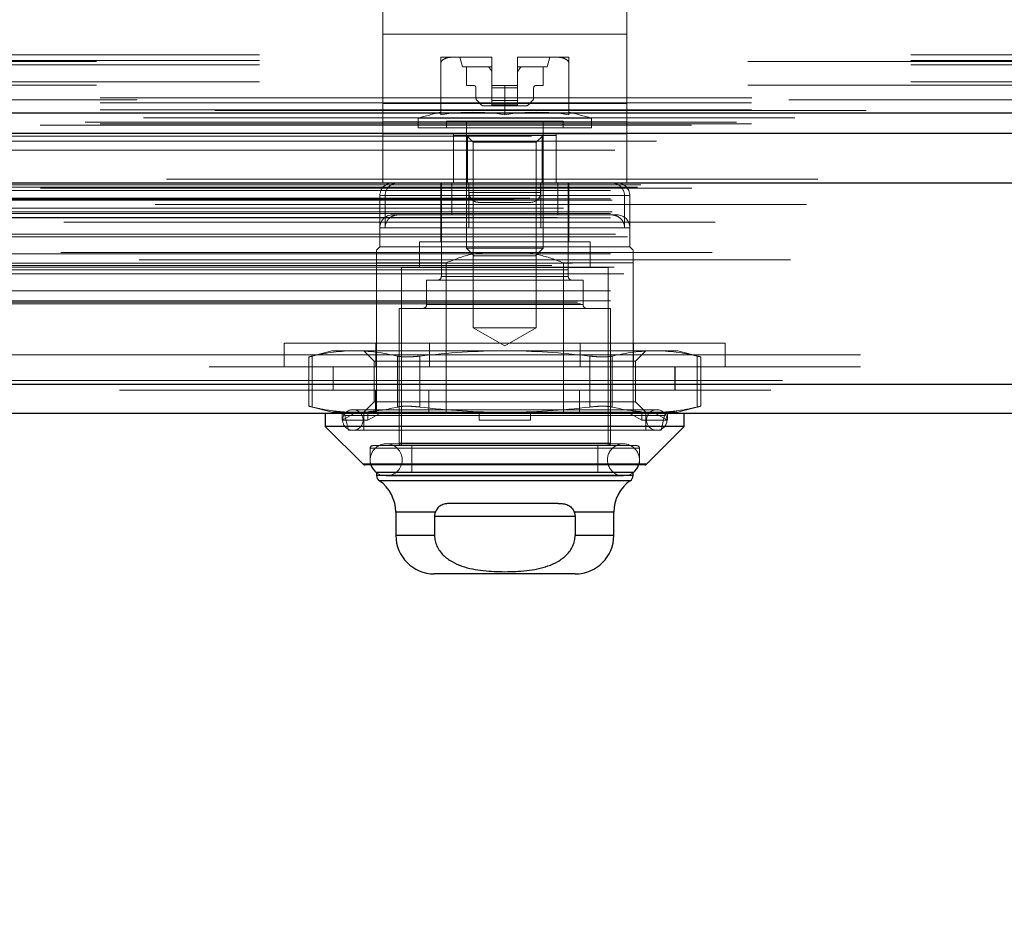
# Model space of a CAD drawing. Header units: inches. Extents: x 0.2 to 10.8, y 0.2 to 8.2.
# Tile 109 of 164: x 3.321 to 3.473, y 6.712 to 6.849. Entities that reach past the tile are written whole.
import ezdxf

# ---------------------------------------------------------------- set-up
doc = ezdxf.new("R2010")
doc.units = ezdxf.units.IN
doc.header["$MEASUREMENT"] = 0
doc.linetypes.add('HIDDEN', pattern=[0.07500000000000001, 0.05, -0.025])
doc.layers.add('DIMENSIONS', color=140, linetype='Continuous')
doc.styles.add('SLDTEXTSTYLE0', font='TXT', dxfattribs={"width": 0.7})
doc.dimstyles.new('SLDDIMSTYLE1', dxfattribs={"dimtxt": 0.0849609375, "dimasz": 0.13, "dimexe": 0, "dimexo": 0.0625, "dimgap": 0.021240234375, "dimtad": 0, "dimtih": 1, "dimtoh": 1, "dimlfac": 20, "dimrnd": 1e-09, "dimzin": 12, "dimdsep": 46, "dimtxsty": 'SLDTEXTSTYLE0', "dimsah": 1, "dimcen": 0.09, "dimadec": 0, "dimazin": 3, "dimtfac": 1, "dimtmove": 0, "dimatfit": 0, "dimfxl": 0, "dimfrac": 2, "dimtolj": 1, "dimtzin": 12, "dimarcsym": 0})

# ---------------------------------------------------------------- blocks, each defined once
blk = doc.blocks.new('_D_4')
at = {"layer": 'DIMENSIONS'}
for p, q in [((2.671702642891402, 6.798774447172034), (2.671702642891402, 6.512021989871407)), ((2.75246799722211, 6.754930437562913), (2.75246799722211, 6.512021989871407)), ((2.671702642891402, 6.637021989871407), (2.421702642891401, 6.637021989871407)), ((2.75246799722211, 6.637021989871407), (2.986992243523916, 6.637021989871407)), ((3.102118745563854, 6.637021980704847), (3.073588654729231, 6.637021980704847)), ((3.073588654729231, 6.637021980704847), (3.073588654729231, 6.501991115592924)), ((3.354587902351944, 6.637021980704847), (3.383117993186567, 6.637021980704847)), ((3.383117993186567, 6.637021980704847), (3.383117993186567, 6.501991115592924)), ((3.073588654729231, 6.501991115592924), (3.102118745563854, 6.501991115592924)), ((3.383117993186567, 6.501991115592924), (3.354587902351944, 6.501991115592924))]:
    blk.add_line(p, q, dxfattribs=at)
for points in [[(2.671702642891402, 6.637021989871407), (2.541702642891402, 6.657021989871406), (2.541702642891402, 6.617021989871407)], [(2.75246799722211, 6.637021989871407), (2.88246799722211, 6.617021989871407), (2.88246799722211, 6.657021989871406)]]:
    blk.add_solid(points, dxfattribs=at)
at = {"layer": 'DIMENSIONS', "char_height": 0.08333333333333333, "attachment_point": 1, "style": 'SLDTEXTSTYLE0'}
for s, insert in [('1.62', (3.102118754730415, 6.763464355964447)), ('41.0', (3.102118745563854, 6.609413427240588))]:
    blk.add_mtext(s, dxfattribs=dict(at, insert=insert))

msp = doc.modelspace()

# ---------------------------------------------------------------- linework, layer by layer
at = {"color": 7, "linetype": 'HIDDEN', "lineweight": 18}
for p, q in [((3.37717111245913, 6.847117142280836), (3.37717111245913, 6.851805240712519)), ((3.41467111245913, 6.847117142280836), (3.41467111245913, 6.851805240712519)), ((3.377173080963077, 6.849929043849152), (3.377173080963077, 6.836493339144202)), ((3.414673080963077, 6.849929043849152), (3.414673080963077, 6.836493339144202)), ((3.41467111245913, 6.847117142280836), (3.37717111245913, 6.847117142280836)), ((3.37717111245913, 6.833681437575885), (3.37717111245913, 6.847117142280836)), ((3.377173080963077, 6.847117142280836), (3.414673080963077, 6.847117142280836)), ((3.41467111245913, 6.833681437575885), (3.41467111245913, 6.847117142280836)), ((3.5582526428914, 6.843949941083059), (3.2332526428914, 6.843949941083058)), ((3.5582526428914, 6.843079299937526), (3.2332526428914, 6.843079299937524)), ((3.2332526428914, 6.842910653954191), (3.5582526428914, 6.842910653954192)), ((3.388141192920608, 6.843596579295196), (3.386079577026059, 6.843596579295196)), ((3.393860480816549, 6.843596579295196), (3.388141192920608, 6.843596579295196)), ((3.389032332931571, 6.843596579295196), (3.389426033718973, 6.84212020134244)), ((3.39395359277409, 6.843596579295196), (3.393860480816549, 6.843596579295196)), ((3.393860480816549, 6.843596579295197), (3.39395359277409, 6.843596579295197)), ((3.3939535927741, 6.843596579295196), (3.393860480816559, 6.843596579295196)), ((3.393860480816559, 6.843596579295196), (3.3939535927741, 6.843596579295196)), ((3.39395359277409, 6.843595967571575), (3.39395359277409, 6.843596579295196)), ((3.39395359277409, 6.839265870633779), (3.39395359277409, 6.843595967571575)), ((3.397983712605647, 6.843596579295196), (3.397890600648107, 6.843596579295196)), ((3.397890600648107, 6.843595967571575), (3.397890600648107, 6.843596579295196)), ((3.397890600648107, 6.843596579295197), (3.397983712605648, 6.843596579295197)), ((3.397983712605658, 6.843596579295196), (3.397890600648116, 6.843596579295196)), ((3.397890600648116, 6.843596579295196), (3.397983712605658, 6.843596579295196)), ((3.397890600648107, 6.839265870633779), (3.397890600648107, 6.843595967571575)), ((3.403703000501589, 6.843596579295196), (3.397983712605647, 6.843596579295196)), ((3.402418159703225, 6.84212020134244), (3.402811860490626, 6.843596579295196)), ((3.405764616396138, 6.843596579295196), (3.403703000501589, 6.843596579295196)), ((3.5582526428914, 6.842428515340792), (3.2332526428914, 6.842428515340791)), ((3.386079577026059, 6.834768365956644), (3.386079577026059, 6.842650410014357)), ((3.39395359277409, 6.84212020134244), (3.389426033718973, 6.84212020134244)), ((3.390016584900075, 6.84212020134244), (3.390016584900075, 6.839265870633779)), ((3.402418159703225, 6.84212020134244), (3.397890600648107, 6.84212020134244)), ((3.401827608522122, 6.839265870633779), (3.401827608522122, 6.84212020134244)), ((3.405764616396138, 6.834768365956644), (3.405764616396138, 6.842650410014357)), ((3.5582526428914, 6.839816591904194), (3.2332526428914, 6.839816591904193)), ((3.2332526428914, 6.839310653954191), (3.5582526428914, 6.839310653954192)), ((3.390016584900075, 6.839265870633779), (3.391099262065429, 6.839265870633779)), ((3.391492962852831, 6.838872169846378), (3.391492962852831, 6.837345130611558)), ((3.395922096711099, 6.839265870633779), (3.39395359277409, 6.839265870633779)), ((3.39395359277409, 6.839265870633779), (3.39395359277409, 6.838872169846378)), ((3.39395359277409, 6.838872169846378), (3.397890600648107, 6.838872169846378)), ((3.39395359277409, 6.838872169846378), (3.39395359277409, 6.837345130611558)), ((3.39395359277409, 6.838872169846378), (3.397890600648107, 6.838872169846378)), ((3.397890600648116, 6.838872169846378), (3.3939535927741, 6.838872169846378)), ((3.397890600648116, 6.838872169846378), (3.3939535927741, 6.838872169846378)), ((3.395922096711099, 6.834768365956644), (3.395922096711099, 6.839265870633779)), ((3.395922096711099, 6.839265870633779), (3.397890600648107, 6.839265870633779)), ((3.397890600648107, 6.839265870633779), (3.397890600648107, 6.838872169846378)), ((3.397890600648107, 6.838872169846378), (3.397890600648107, 6.837345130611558)), ((3.400351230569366, 6.837345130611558), (3.400351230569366, 6.838872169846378)), ((3.400744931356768, 6.839265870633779), (3.401827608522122, 6.839265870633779)), ((2.733802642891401, 6.837328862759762), (4.409602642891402, 6.837328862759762)), ((2.733802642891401, 6.837328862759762), (4.409602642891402, 6.837328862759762)), ((2.733848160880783, 6.837328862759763), (4.40955712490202, 6.837328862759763)), ((2.733848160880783, 6.837328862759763), (4.40955712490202, 6.837328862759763)), ((2.733848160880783, 6.837328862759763), (4.40955712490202, 6.837328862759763)), ((2.733848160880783, 6.837328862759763), (4.40955712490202, 6.837328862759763)), ((3.5395026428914, 6.83705028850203), (3.2520026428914, 6.837050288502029)), ((3.391665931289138, 6.836927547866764), (3.392304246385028, 6.836289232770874)), ((3.39395359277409, 6.837345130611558), (3.39395359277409, 6.836927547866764)), ((3.39395359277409, 6.837345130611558), (3.397890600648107, 6.837345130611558)), ((3.39395359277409, 6.837345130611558), (3.397890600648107, 6.837345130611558)), ((3.397890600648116, 6.837345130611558), (3.3939535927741, 6.837345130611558)), ((3.397890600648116, 6.837345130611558), (3.3939535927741, 6.837345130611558)), ((3.39395359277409, 6.836927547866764), (3.397890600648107, 6.836927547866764)), ((3.39395359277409, 6.836927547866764), (3.39395359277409, 6.836289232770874)), ((3.39395359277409, 6.836927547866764), (3.397890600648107, 6.836927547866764)), ((3.397890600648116, 6.836927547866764), (3.3939535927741, 6.836927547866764)), ((3.397890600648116, 6.836927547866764), (3.3939535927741, 6.836927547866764)), ((3.397890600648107, 6.837345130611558), (3.397890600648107, 6.836927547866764)), ((3.397890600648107, 6.836927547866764), (3.397890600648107, 6.836289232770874)), ((3.399539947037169, 6.836289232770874), (3.400178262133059, 6.836927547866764)), ((2.733802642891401, 6.836568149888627), (4.409602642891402, 6.836568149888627)), ((2.733802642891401, 6.835528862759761), (4.409602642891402, 6.835528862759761)), ((3.41467111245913, 6.836493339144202), (3.37717111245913, 6.836493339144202)), ((3.377173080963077, 6.836493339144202), (3.414673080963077, 6.836493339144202)), ((3.377173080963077, 6.836493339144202), (3.377173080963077, 6.831805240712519)), ((3.392721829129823, 6.836116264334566), (3.39395359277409, 6.836116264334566)), ((3.39395359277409, 6.836289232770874), (3.397890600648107, 6.836289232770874)), ((3.39395359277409, 6.836289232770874), (3.39395359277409, 6.836116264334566)), ((3.39395359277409, 6.836289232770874), (3.397890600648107, 6.836289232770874)), ((3.397890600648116, 6.836289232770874), (3.3939535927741, 6.836289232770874)), ((3.397890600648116, 6.836289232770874), (3.3939535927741, 6.836289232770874)), ((3.39395359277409, 6.836116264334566), (3.397890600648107, 6.836116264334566)), ((3.397890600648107, 6.836289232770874), (3.397890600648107, 6.836116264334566)), ((3.397890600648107, 6.836116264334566), (3.399122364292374, 6.836116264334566)), ((3.414673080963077, 6.836493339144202), (3.414673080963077, 6.831805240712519)), ((3.409209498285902, 6.834234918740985), (3.382634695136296, 6.834234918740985)), ((3.382634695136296, 6.834234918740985), (3.382634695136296, 6.832769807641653)), ((3.409209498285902, 6.832769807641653), (3.409209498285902, 6.834234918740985)), ((4.431485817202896, 6.833614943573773), (2.711896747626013, 6.833614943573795)), ((4.424569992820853, 6.833180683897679), (2.718808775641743, 6.833180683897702)), ((2.733802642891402, 6.833357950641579), (4.409602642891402, 6.833357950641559)), ((3.41467111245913, 6.833681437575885), (3.37717111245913, 6.833681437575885)), ((3.37717111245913, 6.824305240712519), (3.37717111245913, 6.833681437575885)), ((3.377173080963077, 6.833681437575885), (3.414673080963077, 6.833681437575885)), ((3.409209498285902, 6.832769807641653), (3.382634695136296, 6.832769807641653)), ((3.404878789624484, 6.833754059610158), (3.386965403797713, 6.833754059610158)), ((3.386965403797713, 6.833754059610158), (3.386965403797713, 6.832769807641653)), ((3.390016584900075, 6.833754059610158), (3.390016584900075, 6.814292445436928)), ((3.401827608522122, 6.814292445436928), (3.401827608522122, 6.833754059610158)), ((3.404878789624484, 6.832769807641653), (3.404878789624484, 6.833754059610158)), ((3.41467111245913, 6.824305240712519), (3.41467111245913, 6.833681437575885)), ((3.41467111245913, 6.831805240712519), (3.37717111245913, 6.831805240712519)), ((3.377173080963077, 6.824305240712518), (3.377173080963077, 6.831805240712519)), ((3.38804611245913, 6.824305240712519), (3.38804611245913, 6.831805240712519)), ((3.388048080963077, 6.831588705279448), (3.388048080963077, 6.831805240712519)), ((3.388048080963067, 6.831588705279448), (3.388048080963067, 6.824305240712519)), ((3.390182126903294, 6.831588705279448), (3.388048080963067, 6.831588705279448)), ((3.390016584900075, 6.831588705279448), (3.391082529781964, 6.830522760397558)), ((3.390182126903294, 6.831588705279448), (3.390182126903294, 6.824305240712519)), ((3.401662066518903, 6.831588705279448), (3.390182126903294, 6.831588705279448)), ((3.400761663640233, 6.830522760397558), (3.401827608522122, 6.831588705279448)), ((3.401662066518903, 6.831588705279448), (3.401662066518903, 6.824305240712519)), ((3.40379611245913, 6.831588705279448), (3.401662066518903, 6.831588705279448)), ((3.40379611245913, 6.824305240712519), (3.40379611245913, 6.831805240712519)), ((3.403798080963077, 6.824305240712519), (3.403798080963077, 6.831805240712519)), ((3.414673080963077, 6.824305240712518), (3.414673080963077, 6.831805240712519)), ((2.719234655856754, 6.830704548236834), (4.424146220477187, 6.830704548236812)), ((3.400761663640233, 6.830522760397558), (3.391082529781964, 6.830522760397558)), ((3.391082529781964, 6.830522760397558), (3.391082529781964, 6.802063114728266)), ((3.400761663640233, 6.802063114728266), (3.400761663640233, 6.830522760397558)), ((4.443997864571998, 6.824872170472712), (2.699383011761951, 6.824872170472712)), ((2.702648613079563, 6.824292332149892), (4.440732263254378, 6.82429233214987)), ((4.440606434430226, 6.824308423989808), (2.702774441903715, 6.824308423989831)), ((2.703226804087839, 6.824021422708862), (4.440154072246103, 6.824021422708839)), ((2.703226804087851, 6.824021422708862), (4.440154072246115, 6.824021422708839)), ((2.712668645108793, 6.82361885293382), (4.430712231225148, 6.823618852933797)), ((2.712668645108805, 6.82361885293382), (4.43071223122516, 6.823618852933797)), ((2.716316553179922, 6.823661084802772), (4.42706432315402, 6.823661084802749)), ((2.716316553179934, 6.823661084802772), (4.427064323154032, 6.823661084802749)), ((2.716780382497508, 6.823989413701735), (4.426600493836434, 6.823989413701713)), ((2.71678038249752, 6.823989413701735), (4.426600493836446, 6.823989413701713)), ((2.724648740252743, 6.823472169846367), (4.418698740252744, 6.823472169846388)), ((3.41467111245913, 6.824305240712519), (3.37717111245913, 6.824305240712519)), ((3.386079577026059, 6.824305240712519), (3.386079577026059, 6.815250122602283)), ((3.38617800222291, 6.824305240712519), (3.38617800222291, 6.809935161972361)), ((3.387767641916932, 6.824305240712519), (3.387767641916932, 6.81938398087)), ((3.39042111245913, 6.82280524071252), (3.39042111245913, 6.824305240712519)), ((3.390423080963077, 6.82280524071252), (3.390423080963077, 6.824305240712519)), ((3.40142111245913, 6.82280524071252), (3.40142111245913, 6.824305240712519)), ((3.401423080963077, 6.82280524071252), (3.401423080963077, 6.824305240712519)), ((3.401433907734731, 6.824305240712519), (3.401433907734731, 6.81938398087)), ((3.404076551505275, 6.824305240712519), (3.404076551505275, 6.81938398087)), ((3.405666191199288, 6.809935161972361), (3.405666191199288, 6.824305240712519)), ((3.405764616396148, 6.81938398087), (3.405764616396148, 6.824305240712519)), ((2.69978506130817, 6.8219669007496), (4.443595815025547, 6.821966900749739)), ((2.712168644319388, 6.823113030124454), (4.431212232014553, 6.823113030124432)), ((2.7121686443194, 6.823113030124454), (4.431212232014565, 6.823113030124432)), ((2.712168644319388, 6.82186885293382), (4.431212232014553, 6.821868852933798)), ((2.7121686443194, 6.82186885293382), (4.431212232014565, 6.821868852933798)), ((3.376729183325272, 6.822336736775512), (3.376729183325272, 6.814462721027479)), ((3.414306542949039, 6.822336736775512), (3.376819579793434, 6.822336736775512)), ((3.377537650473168, 6.822336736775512), (3.415024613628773, 6.822336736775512)), ((3.377537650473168, 6.822336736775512), (3.377537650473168, 6.817415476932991)), ((3.390410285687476, 6.822336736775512), (3.390410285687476, 6.817415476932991)), ((3.39042111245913, 6.82280524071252), (3.40142111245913, 6.82280524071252)), ((3.40142111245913, 6.82280524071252), (3.39042111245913, 6.82280524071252)), ((3.390423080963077, 6.82280524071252), (3.401423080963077, 6.82280524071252)), ((3.401423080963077, 6.82280524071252), (3.390423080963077, 6.82280524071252)), ((3.414306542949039, 6.822336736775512), (3.414306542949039, 6.817415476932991)), ((3.415115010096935, 6.817415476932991), (3.415115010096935, 6.822336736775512)), ((2.697357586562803, 6.821711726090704), (4.446023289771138, 6.821711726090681)), ((2.697357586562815, 6.821711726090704), (4.44602328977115, 6.821711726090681)), ((2.699838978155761, 6.821661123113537), (4.443541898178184, 6.821661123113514)), ((2.70039877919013, 6.82042907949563), (4.442982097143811, 6.820429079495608)), ((4.442221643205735, 6.820998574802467), (2.701182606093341, 6.82099857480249)), ((2.704927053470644, 6.820410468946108), (4.438453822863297, 6.820410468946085)), ((2.712418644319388, 6.82161885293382), (4.430962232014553, 6.821618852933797)), ((3.39192111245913, 6.821305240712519), (3.39992111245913, 6.821305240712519)), ((3.39992111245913, 6.821305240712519), (3.399923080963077, 6.821305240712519)), ((2.703981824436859, 6.818988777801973), (4.4393959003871, 6.81898877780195)), ((2.712168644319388, 6.81961885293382), (4.431212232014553, 6.819618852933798)), ((2.7121686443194, 6.81961885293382), (4.431212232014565, 6.819618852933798)), ((2.712168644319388, 6.818914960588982), (4.431212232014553, 6.81891496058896)), ((2.712418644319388, 6.819868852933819), (4.430962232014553, 6.819868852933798)), ((3.37960338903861, 6.81938398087), (3.37869768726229, 6.81938398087)), ((3.387767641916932, 6.81938398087), (3.37960338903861, 6.81938398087)), ((3.387767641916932, 6.81938398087), (3.390410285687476, 6.81938398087)), ((3.413146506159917, 6.81938398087), (3.390410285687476, 6.81938398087)), ((3.405764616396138, 6.815250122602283), (3.405764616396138, 6.81938398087)), ((4.428213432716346, 6.818245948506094), (2.715169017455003, 6.818245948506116)), ((3.401433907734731, 6.817415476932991), (3.376816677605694, 6.817415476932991)), ((3.390410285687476, 6.817415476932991), (3.415027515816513, 6.817415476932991)), ((3.415115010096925, 6.814462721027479), (3.415115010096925, 6.817415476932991)), ((2.712909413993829, 6.816412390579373), (4.430488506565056, 6.81641239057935)), ((2.714745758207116, 6.81600736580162), (4.428635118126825, 6.816007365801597)), ((2.714745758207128, 6.81600736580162), (4.428635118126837, 6.816007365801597)), ((3.376729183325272, 6.814462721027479), (3.37623705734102, 6.813970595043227)), ((3.415115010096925, 6.814462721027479), (3.376729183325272, 6.814462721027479)), ((3.409012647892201, 6.815250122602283), (3.382831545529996, 6.815250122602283)), ((3.382831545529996, 6.815250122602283), (3.382831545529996, 6.811313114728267)), ((3.401827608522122, 6.814292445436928), (3.390016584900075, 6.814292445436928)), ((3.390016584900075, 6.814292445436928), (3.391224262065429, 6.813084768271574)), ((3.400619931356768, 6.813084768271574), (3.401827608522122, 6.814292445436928)), ((3.409012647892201, 6.811313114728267), (3.409012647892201, 6.815250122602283)), ((3.415607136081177, 6.813970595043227), (3.415115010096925, 6.814462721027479)), ((2.712168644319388, 6.813412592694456), (4.431212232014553, 6.813412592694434)), ((4.427753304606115, 6.813603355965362), (2.715633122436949, 6.813603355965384)), ((3.400619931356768, 6.813084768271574), (3.391224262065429, 6.813084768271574)), ((2.703136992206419, 6.811624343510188), (4.440243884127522, 6.811624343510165)), ((4.439775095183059, 6.812499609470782), (2.703609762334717, 6.812499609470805)), ((2.706318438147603, 6.811974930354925), (4.437062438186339, 6.811974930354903)), ((2.712168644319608, 6.811345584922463), (4.431212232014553, 6.81134558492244)), ((2.712719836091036, 6.811341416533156), (4.430654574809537, 6.811341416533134)), ((3.37623705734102, 6.81200209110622), (3.37623705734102, 6.788872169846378)), ((3.386901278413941, 6.81200209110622), (3.37623705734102, 6.81200209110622)), ((3.411768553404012, 6.811313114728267), (3.380075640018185, 6.811313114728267)), ((3.380075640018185, 6.811313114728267), (3.380075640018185, 6.783950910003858)), ((3.386901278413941, 6.81200209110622), (3.386901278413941, 6.788872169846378)), ((3.404942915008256, 6.81200209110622), (3.404942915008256, 6.788872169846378)), ((3.415607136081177, 6.81200209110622), (3.404942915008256, 6.81200209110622)), ((3.411768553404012, 6.783950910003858), (3.411768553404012, 6.811313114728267)), ((3.415607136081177, 6.81200209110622), (3.415607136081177, 6.792472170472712)), ((2.70555942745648, 6.810923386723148), (4.437815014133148, 6.810923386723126)), ((2.714188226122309, 6.810309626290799), (4.42919265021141, 6.810309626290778)), ((3.386178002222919, 6.809935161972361), (3.405575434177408, 6.809935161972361)), ((3.405666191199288, 6.809935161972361), (3.386268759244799, 6.809935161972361)), ((3.407929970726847, 6.80934461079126), (3.383914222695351, 6.80934461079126)), ((3.383914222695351, 6.80934461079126), (3.383914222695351, 6.805604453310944)), ((3.407929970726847, 6.805604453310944), (3.407929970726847, 6.80934461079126)), ((2.712168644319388, 6.807724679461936), (4.431212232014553, 6.807724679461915)), ((2.707099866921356, 6.805964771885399), (4.436281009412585, 6.805964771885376)), ((2.707538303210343, 6.805705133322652), (4.435842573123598, 6.805705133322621)), ((2.712168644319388, 6.806205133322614), (4.431212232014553, 6.806205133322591)), ((2.7121686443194, 6.806205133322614), (4.431212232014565, 6.806205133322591)), ((3.407929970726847, 6.805604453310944), (3.383914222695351, 6.805604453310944)), ((3.383914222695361, 6.805604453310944), (3.407929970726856, 6.805604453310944)), ((3.412162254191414, 6.805013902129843), (3.379681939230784, 6.805013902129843)), ((3.379681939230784, 6.805013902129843), (3.379681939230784, 6.78434461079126)), ((3.412162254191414, 6.78434461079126), (3.412162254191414, 6.805013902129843)), ((3.400761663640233, 6.802063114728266), (3.391082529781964, 6.802063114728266)), ((3.391082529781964, 6.802063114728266), (3.395922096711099, 6.79926898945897)), ((3.395922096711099, 6.79926898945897), (3.400761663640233, 6.802063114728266)), ((3.362072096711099, 6.799672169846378), (3.429772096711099, 6.799672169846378)), ((3.362072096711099, 6.799672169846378), (3.362072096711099, 6.796072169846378)), ((3.376147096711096, 6.799672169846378), (3.376147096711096, 6.796072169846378)), ((3.384372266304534, 6.799672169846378), (3.384372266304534, 6.796072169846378)), ((3.407471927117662, 6.799672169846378), (3.407471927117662, 6.796072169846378)), ((3.415697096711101, 6.799672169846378), (3.415697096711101, 6.796072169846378)), ((3.429772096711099, 6.796072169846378), (3.429772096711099, 6.799672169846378)), ((2.750548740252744, 6.797872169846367), (4.392798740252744, 6.797872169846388)), ((2.750548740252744, 6.797872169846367), (4.392798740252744, 6.797872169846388)), ((4.392798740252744, 6.797872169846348), (2.750582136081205, 6.797872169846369)), ((4.392798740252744, 6.797872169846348), (2.750582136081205, 6.797872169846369)), ((3.369347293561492, 6.798517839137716), (3.365845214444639, 6.797579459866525)), ((3.365845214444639, 6.797591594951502), (3.365845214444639, 6.789995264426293)), ((3.366372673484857, 6.789883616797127), (3.366372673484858, 6.797703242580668)), ((3.366372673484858, 6.789883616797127), (3.366372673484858, 6.797703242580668)), ((3.366372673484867, 6.789883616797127), (3.366372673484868, 6.797703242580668)), ((3.366372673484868, 6.789883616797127), (3.366372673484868, 6.797703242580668)), ((3.372907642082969, 6.798517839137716), (3.369347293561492, 6.798517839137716)), ((3.395922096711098, 6.798517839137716), (3.372907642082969, 6.798517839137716)), ((3.374268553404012, 6.798517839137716), (3.375866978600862, 6.796919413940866)), ((3.37944261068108, 6.789883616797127), (3.37944261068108, 6.797703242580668)), ((3.37944261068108, 6.789883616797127), (3.37944261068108, 6.797703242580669)), ((3.37944261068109, 6.789883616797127), (3.37944261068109, 6.797703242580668)), ((3.37944261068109, 6.789883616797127), (3.37944261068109, 6.797703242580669)), ((3.382852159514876, 6.789883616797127), (3.382852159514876, 6.797703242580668)), ((3.382852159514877, 6.789883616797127), (3.382852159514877, 6.797703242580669)), ((3.382852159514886, 6.789883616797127), (3.382852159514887, 6.797703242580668)), ((3.382852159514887, 6.789883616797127), (3.382852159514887, 6.797703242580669)), ((3.418936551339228, 6.798517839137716), (3.395922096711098, 6.798517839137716)), ((3.40899203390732, 6.789883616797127), (3.40899203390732, 6.797703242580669)), ((3.408992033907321, 6.789883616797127), (3.408992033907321, 6.797703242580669)), ((3.40899203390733, 6.789883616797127), (3.40899203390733, 6.797703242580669)), ((3.408992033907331, 6.789883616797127), (3.40899203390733, 6.797703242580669)), ((3.412401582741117, 6.789883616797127), (3.412401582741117, 6.797703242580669)), ((3.412401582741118, 6.789883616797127), (3.412401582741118, 6.797703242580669)), ((3.412401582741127, 6.789883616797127), (3.412401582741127, 6.797703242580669)), ((3.412401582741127, 6.789883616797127), (3.412401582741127, 6.797703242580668)), ((3.415977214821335, 6.796919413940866), (3.417575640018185, 6.798517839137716)), ((3.422496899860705, 6.798517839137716), (3.418936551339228, 6.798517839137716)), ((3.425998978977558, 6.797579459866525), (3.422496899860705, 6.798517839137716)), ((3.425471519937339, 6.789883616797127), (3.425471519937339, 6.797703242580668)), ((3.42547151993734, 6.789883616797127), (3.42547151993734, 6.797703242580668)), ((3.425471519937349, 6.789883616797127), (3.425471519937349, 6.797703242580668)), ((3.42547151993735, 6.789883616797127), (3.425471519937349, 6.797703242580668)), ((3.425998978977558, 6.789995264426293), (3.425998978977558, 6.797591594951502)), ((2.750548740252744, 6.796072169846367), (4.392798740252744, 6.796072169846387)), ((3.369548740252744, 6.796072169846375), (3.369548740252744, 6.792472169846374)), ((3.369582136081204, 6.796072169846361), (3.369582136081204, 6.79247216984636)), ((3.378553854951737, 6.796919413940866), (3.375866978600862, 6.796919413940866)), ((3.375866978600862, 6.796919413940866), (3.375866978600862, 6.790667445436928)), ((3.415977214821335, 6.796919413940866), (3.378553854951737, 6.796919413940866)), ((3.415977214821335, 6.790667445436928), (3.415977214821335, 6.796919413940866)), ((3.422048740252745, 6.792472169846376), (3.422048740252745, 6.796072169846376)), ((3.422082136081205, 6.792472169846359), (3.422082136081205, 6.796072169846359)), ((4.438547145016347, 6.793959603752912), (2.704833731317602, 6.793959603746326)), ((2.704833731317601, 6.793959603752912), (4.438547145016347, 6.793959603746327)), ((2.704833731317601, 6.793334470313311), (4.438547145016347, 6.793334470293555)), ((4.436780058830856, 6.792472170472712), (2.706600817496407, 6.792472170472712)), ((3.376057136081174, 6.792472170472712), (3.376057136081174, 6.788872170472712)), ((3.384282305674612, 6.792472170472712), (3.384282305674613, 6.788872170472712)), ((3.40738196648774, 6.792472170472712), (3.407381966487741, 6.788872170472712)), ((3.415607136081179, 6.792472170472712), (3.415607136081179, 6.788872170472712)), ((3.365845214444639, 6.790007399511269), (3.369347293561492, 6.789069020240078)), ((3.375866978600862, 6.790667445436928), (3.374268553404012, 6.789069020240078)), ((3.378553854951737, 6.790667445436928), (3.375866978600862, 6.790667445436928)), ((3.415977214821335, 6.790667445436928), (3.378553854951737, 6.790667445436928)), ((3.417575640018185, 6.789069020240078), (3.415977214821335, 6.790667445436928)), ((3.422496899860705, 6.789069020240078), (3.425998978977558, 6.790007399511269)), ((3.371193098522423, 6.789069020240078), (3.369347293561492, 6.789069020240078)), ((3.370939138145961, 6.787887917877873), (3.370939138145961, 6.789146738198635)), ((3.370939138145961, 6.789146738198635), (3.371193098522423, 6.789069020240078)), ((3.373154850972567, 6.789069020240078), (3.370939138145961, 6.787887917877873)), ((3.371193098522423, 6.789069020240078), (3.373154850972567, 6.789069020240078)), ((3.37138599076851, 6.788567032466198), (3.420369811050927, 6.788567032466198)), ((3.3713859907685, 6.788567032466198), (3.371906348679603, 6.786313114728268)), ((3.420458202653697, 6.788567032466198), (3.37147438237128, 6.788567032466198)), ((3.419248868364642, 6.78946272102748), (3.372595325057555, 6.78946272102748)), ((3.373154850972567, 6.789069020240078), (3.375130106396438, 6.789069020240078)), ((3.374268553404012, 6.788872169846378), (3.374268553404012, 6.786313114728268)), ((3.374876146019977, 6.789146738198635), (3.375130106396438, 6.789069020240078)), ((3.374876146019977, 6.787887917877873), (3.374876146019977, 6.789146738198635)), ((3.377091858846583, 6.789069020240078), (3.374876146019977, 6.787887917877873)), ((3.395922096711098, 6.789069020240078), (3.375130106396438, 6.789069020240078)), ((3.391985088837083, 6.789146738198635), (3.391985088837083, 6.789069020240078)), ((3.391985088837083, 6.787887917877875), (3.391985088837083, 6.789069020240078)), ((3.416714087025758, 6.789069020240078), (3.395922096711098, 6.789069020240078)), ((3.399859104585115, 6.789146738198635), (3.399859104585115, 6.789069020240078)), ((3.399859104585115, 6.787887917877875), (3.399859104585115, 6.789069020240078)), ((3.41696804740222, 6.787887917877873), (3.414752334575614, 6.789069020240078)), ((3.41696804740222, 6.789146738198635), (3.416714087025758, 6.789069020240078)), ((3.416714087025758, 6.789069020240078), (3.41868934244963, 6.789069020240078)), ((3.41696804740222, 6.789146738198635), (3.41696804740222, 6.787887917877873)), ((3.417575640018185, 6.786313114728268), (3.417575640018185, 6.788872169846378)), ((3.420905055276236, 6.787887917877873), (3.41868934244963, 6.789069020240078)), ((3.420651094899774, 6.789069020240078), (3.41868934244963, 6.789069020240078)), ((3.419937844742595, 6.786313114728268), (3.420458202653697, 6.788567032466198)), ((3.420905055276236, 6.789146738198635), (3.420651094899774, 6.789069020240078)), ((3.422496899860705, 6.789069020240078), (3.420651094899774, 6.789069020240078)), ((3.420905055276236, 6.789146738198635), (3.420905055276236, 6.787887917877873)), ((3.374876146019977, 6.787887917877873), (3.370939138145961, 6.787887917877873)), ((3.399859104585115, 6.787887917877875), (3.391985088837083, 6.787887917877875)), ((3.41696804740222, 6.787887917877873), (3.420905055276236, 6.787887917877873)), ((3.419937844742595, 6.786313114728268), (3.371906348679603, 6.786313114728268)), ((3.416197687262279, 6.783950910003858), (3.375646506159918, 6.783950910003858)), ((3.414130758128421, 6.784228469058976), (3.377713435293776, 6.784228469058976)), ((3.412162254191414, 6.78434461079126), (3.379681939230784, 6.78434461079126)), ((3.379681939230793, 6.78434461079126), (3.412162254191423, 6.78434461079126)), ((3.381650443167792, 6.783950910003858), (3.381650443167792, 6.779817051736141)), ((3.410193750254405, 6.779817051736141), (3.410193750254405, 6.783950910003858)), ((3.416591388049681, 6.783557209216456), (3.375252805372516, 6.783557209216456)), ((3.375252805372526, 6.783557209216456), (3.416591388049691, 6.783557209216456)), ((3.375252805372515, 6.783557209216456), (3.375252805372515, 6.780998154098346)), ((3.416591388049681, 6.780998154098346), (3.416591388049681, 6.783557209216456)), ((3.37415324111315, 6.781113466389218), (3.417603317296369, 6.781113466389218)), ((3.37415324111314, 6.781113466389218), (3.417690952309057, 6.781113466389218)), ((3.37623705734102, 6.779817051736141), (3.37623705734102, 6.779799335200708)), ((3.415607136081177, 6.779799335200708), (3.415607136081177, 6.779817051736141)), ((3.37623705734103, 6.779372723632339), (3.415518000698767, 6.779372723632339)), ((3.37623705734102, 6.779372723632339), (3.415607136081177, 6.779372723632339)), ((3.376658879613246, 6.778564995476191), (3.415098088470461, 6.778564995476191)), ((3.376658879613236, 6.778564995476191), (3.415185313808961, 6.778564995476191)), ((3.377713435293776, 6.779307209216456), (3.414130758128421, 6.779307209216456)), ((3.385250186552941, 6.77371862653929), (3.379189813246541, 6.77371862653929)), ((3.379189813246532, 6.77371862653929), (3.385250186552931, 6.77371862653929)), ((3.406594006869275, 6.77371862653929), (3.412654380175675, 6.77371862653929)), ((3.406594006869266, 6.77371862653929), (3.412654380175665, 6.77371862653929)), ((3.385140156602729, 6.773124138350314), (3.406704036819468, 6.773124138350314)), ((3.406704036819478, 6.773124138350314), (3.385140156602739, 6.773124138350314)), ((3.406704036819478, 6.773124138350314), (3.385140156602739, 6.773124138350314)), ((3.385140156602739, 6.770171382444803), (3.379189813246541, 6.770171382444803)), ((3.379189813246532, 6.770171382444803), (3.385140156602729, 6.770171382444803)), ((3.406704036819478, 6.770171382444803), (3.412654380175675, 6.770171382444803)), ((3.406704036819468, 6.770171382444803), (3.412654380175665, 6.770171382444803))]:
    msp.add_line(p, q, dxfattribs=at)
at = {"color": 7, "linetype": 'Continuous', "lineweight": 25}
for p, q in [((2.733802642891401, 6.835046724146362), (4.409602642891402, 6.835046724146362)), ((2.733802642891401, 6.831928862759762), (4.409602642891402, 6.831928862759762)), ((4.443997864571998, 6.824247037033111), (2.699383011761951, 6.824247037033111)), ((4.438547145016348, 6.793334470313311), (2.704833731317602, 6.793334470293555)), ((4.436780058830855, 6.788872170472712), (2.706600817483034, 6.788872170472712)), ((3.368363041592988, 6.788872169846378), (3.368363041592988, 6.786903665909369)), ((3.423481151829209, 6.786903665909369), (3.423481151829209, 6.788872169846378)), ((3.368363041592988, 6.786903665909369), (3.37415324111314, 6.781113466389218)), ((3.423481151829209, 6.786903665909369), (3.368363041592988, 6.786903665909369)), ((3.417690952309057, 6.781113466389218), (3.423481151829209, 6.786903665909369)), ((3.417690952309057, 6.781113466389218), (3.37415324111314, 6.781113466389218)), ((3.417412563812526, 6.780998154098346), (3.374431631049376, 6.780998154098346)), ((3.415607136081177, 6.779817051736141), (3.37623705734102, 6.779817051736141)), ((3.37623705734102, 6.779799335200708), (3.37623705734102, 6.779372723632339)), ((3.415607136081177, 6.779372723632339), (3.415607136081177, 6.779799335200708)), ((3.415607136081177, 6.779372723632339), (3.37623705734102, 6.779372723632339)), ((3.415185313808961, 6.778564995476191), (3.376658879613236, 6.778564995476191)), ((3.404134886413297, 6.775092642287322), (3.387709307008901, 6.775092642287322)), ((3.379189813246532, 6.77371862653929), (3.379189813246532, 6.770171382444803)), ((3.385250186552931, 6.77371862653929), (3.379189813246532, 6.77371862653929)), ((3.412654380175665, 6.77371862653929), (3.406594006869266, 6.77371862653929)), ((3.412654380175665, 6.770171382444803), (3.412654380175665, 6.77371862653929)), ((3.385140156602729, 6.773124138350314), (3.406704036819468, 6.773124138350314)), ((3.385140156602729, 6.773124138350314), (3.385140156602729, 6.770171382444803)), ((3.406704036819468, 6.773124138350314), (3.406704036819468, 6.770171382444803)), ((3.385140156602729, 6.770171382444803), (3.379189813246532, 6.770171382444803)), ((3.412654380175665, 6.770171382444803), (3.406704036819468, 6.770171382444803)), ((3.406748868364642, 6.764265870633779), (3.385095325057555, 6.764265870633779))]:
    msp.add_line(p, q, dxfattribs=at)
at = {"color": 7, "linetype": 'HIDDEN', "lineweight": 18, "flags": 128}
for points in [[(4.45141733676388, 6.835419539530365), (3.585613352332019, 6.835419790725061), (2.69197889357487, 6.835419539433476)], [(4.440458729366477, 6.834285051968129), (3.585613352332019, 6.834285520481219), (2.70294991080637, 6.834285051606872)], [(4.424585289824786, 6.833180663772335), (3.585613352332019, 6.83318021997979), (2.718811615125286, 6.833180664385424)], [(2.700014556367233, 6.831467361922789), (3.500508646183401, 6.831469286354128), (4.443362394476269, 6.831467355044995)], [(2.70001593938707, 6.831467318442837), (3.608248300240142, 6.831467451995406), (4.443360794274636, 6.831467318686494)], [(2.707539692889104, 6.829343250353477), (3.55777150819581, 6.829343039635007), (4.435843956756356, 6.82934325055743)], [(2.71279973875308, 6.829332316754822), (3.55777150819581, 6.829332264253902), (4.43057902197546, 6.829332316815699)], [(3.37623705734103, 6.779799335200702), (3.376771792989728, 6.779494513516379), (3.377713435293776, 6.779307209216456)], [(3.414130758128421, 6.779307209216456), (3.41507240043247, 6.779494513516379), (3.415607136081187, 6.779799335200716)]]:
    msp.add_lwpolyline(points, dxfattribs=at)
at = {"color": 7, "linetype": 'HIDDEN', "lineweight": 18}
for centre, radius, start, end in [((3.39386122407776, 6.836623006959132), 0.006973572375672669, 89.24106455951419, 90.00610673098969), ((3.393861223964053, 6.836622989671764), 0.006973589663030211, 89.24106550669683, 90.00610578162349), ((3.39798296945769, 6.836622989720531), 0.006973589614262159, 89.99389421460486, 90.75893449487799), ((3.39798296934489, 6.836623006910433), 0.006973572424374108, 89.993893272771, 90.75893543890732), ((3.391099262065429, 6.838872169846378), 0.0003937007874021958, 0, 90), ((3.400744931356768, 6.838872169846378), 0.0003937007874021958, 90, 180), ((3.392083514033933, 6.837345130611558), 0.0005905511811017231, 180, 224.9999999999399), ((3.399760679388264, 6.837345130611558), 0.0005905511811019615, 315.0000000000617, 0), ((3.392721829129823, 6.836706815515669), 0.0005905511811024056, 225.0000000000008, 270.0000000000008), ((3.399122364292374, 6.836706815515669), 0.0005905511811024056, 270.0000000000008, 315.0000000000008), ((3.395922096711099, 6.790084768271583), 0.04610629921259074, 102.3260456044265, 106.7496602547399), ((3.391000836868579, 6.801293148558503), 0.03383502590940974, 81.63673791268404, 98.36326208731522), ((3.400843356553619, 6.801293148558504), 0.03383502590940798, 81.63673791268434, 98.3632620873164), ((3.395922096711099, 6.790084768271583), 0.04610629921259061, 73.25033974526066, 77.67395439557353), ((3.37869768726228, 6.822336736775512), 0.001968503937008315, 90, 180), ((3.413146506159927, 6.822336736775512), 0.001968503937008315, 0, 90), ((3.39192111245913, 6.82280524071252), 0.001500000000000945, 180, 270.0000000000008), ((3.391923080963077, 6.82280524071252), 0.001500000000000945, 180, 270.0000000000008), ((3.39992111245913, 6.82280524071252), 0.001500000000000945, 270.0000000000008, 0), ((3.399923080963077, 6.82280524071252), 0.001500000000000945, 270.0000000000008, 0), ((3.37869768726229, 6.817415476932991), 0.001968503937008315, 90.00000000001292, 180), ((3.413146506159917, 6.817415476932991), 0.001968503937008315, 0, 90), ((3.385587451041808, 6.809935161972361), 0.0005905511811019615, 270.0000000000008, 0), ((3.40625674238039, 6.809935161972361), 0.0005905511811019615, 180, 270.0000000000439), ((3.383323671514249, 6.805604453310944), 0.0005905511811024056, 270.0000000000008, 0), ((3.408520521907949, 6.805604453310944), 0.0005905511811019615, 180, 270.0000000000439), ((3.371002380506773, 6.788478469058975), 0.000393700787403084, 13.00000000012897, 89.99999999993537), ((3.372595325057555, 6.787887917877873), 0.001574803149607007, 90, 270.0000000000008), ((3.372595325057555, 6.787887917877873), 0.001574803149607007, 270.0000000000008, 90), ((3.419248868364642, 6.787887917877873), 0.001574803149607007, 90, 270.0000000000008), ((3.419248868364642, 6.787887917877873), 0.001574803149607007, 270.0000000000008, 90), ((3.420841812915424, 6.788478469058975), 0.000393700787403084, 90.00000000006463, 166.9999999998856), ((3.377713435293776, 6.781767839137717), 0.002460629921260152, 90, 198.2280527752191), ((3.37564650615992, 6.783557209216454), 0.0003937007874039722, 90.00000000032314, 179.9999999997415), ((3.377713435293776, 6.781767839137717), 0.002460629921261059, 270.0000000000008, 90), ((3.380075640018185, 6.78434461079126), 0.0003937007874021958, 180, 270.0000000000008), ((3.414130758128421, 6.781767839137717), 0.002460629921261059, 90, 270.0000000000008), ((3.411768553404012, 6.78434461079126), 0.0003937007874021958, 270.0000000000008, 0), ((3.414130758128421, 6.781767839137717), 0.002460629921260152, 341.7719472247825, 90), ((3.416197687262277, 6.783557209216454), 0.0003937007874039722, 2.585154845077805e-10, 89.99999999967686)]:
    msp.add_arc(centre, radius, start, end, dxfattribs=at)
at = {"color": 7, "linetype": 'Continuous', "lineweight": 25}
for centre, radius, start, end in [((3.374431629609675, 6.781391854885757), 0.0003937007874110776, 225.0000000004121, 269.9999999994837), ((3.377713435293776, 6.781767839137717), 0.002460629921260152, 198.2280527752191, 233.1301023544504), ((3.414130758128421, 6.781767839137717), 0.002460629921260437, 306.869897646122, 341.7719472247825), ((3.417412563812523, 6.781391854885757), 0.0003937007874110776, 270.0000000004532, 314.9999999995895), ((3.377221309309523, 6.779372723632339), 0.0009842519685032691, 180, 235.1500954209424), ((3.373284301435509, 6.77371862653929), 0.005905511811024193, 0, 55.15009542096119), ((3.418559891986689, 6.77371862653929), 0.005905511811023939, 124.8499045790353, 180), ((3.414622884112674, 6.779372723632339), 0.0009842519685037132, 304.8499045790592, 0), ((3.385095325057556, 6.770171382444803), 0.005905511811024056, 180, 269.9999999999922), ((3.406748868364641, 6.770171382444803), 0.005905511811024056, 270.0000000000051, 0)]:
    msp.add_arc(centre, radius, start, end, dxfattribs=at)
at = {"color": 7, "linetype": 'HIDDEN', "lineweight": 18}
for points, knots in [([(3.388141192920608, 6.843596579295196), (3.387744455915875, 6.843596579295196), (3.387347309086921, 6.84356950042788), (3.386770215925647, 6.843396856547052), (3.386580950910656, 6.843316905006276), (3.386333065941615, 6.843131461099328), (3.386254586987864, 6.84305657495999), (3.38613142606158, 6.842874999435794), (3.386087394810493, 6.842766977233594), (3.386079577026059, 6.842650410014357)], [0, 0, 0, 0, 0.4999999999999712, 0.4999999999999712, 0.7499999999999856, 0.7499999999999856, 0.8749999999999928, 0.8749999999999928, 1, 1, 1, 1]), ([(3.386079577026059, 6.842650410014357), (3.386079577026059, 6.842766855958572), (3.386079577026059, 6.842874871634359), (3.386079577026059, 6.843056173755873), (3.386079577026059, 6.843130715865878), (3.386079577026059, 6.843318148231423), (3.386079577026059, 6.843397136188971), (3.386079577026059, 6.843569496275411), (3.386079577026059, 6.843596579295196), (3.386079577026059, 6.843596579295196)], [0, 0, 0, 0, 0.1249999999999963, 0.1249999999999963, 0.2499999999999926, 0.2499999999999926, 0.4999999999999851, 0.4999999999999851, 1, 1, 1, 1]), ([(3.405764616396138, 6.842650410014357), (3.405756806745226, 6.842766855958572), (3.405712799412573, 6.842874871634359), (3.405589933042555, 6.843056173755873), (3.405512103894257, 6.843130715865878), (3.405261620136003, 6.843318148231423), (3.405073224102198, 6.843397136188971), (3.404496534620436, 6.843569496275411), (3.404099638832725, 6.843596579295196), (3.403703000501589, 6.843596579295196)], [0, 0, 0, 0, 0.1249999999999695, 0.1249999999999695, 0.2499999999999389, 0.2499999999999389, 0.4999999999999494, 0.4999999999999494, 1, 1, 1, 1]), ([(3.405764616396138, 6.843596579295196), (3.405764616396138, 6.843596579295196), (3.405764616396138, 6.84356950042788), (3.405764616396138, 6.843396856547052), (3.405764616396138, 6.843316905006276), (3.405764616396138, 6.843131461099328), (3.405764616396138, 6.84305657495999), (3.405764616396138, 6.842874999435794), (3.405764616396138, 6.842766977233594), (3.405764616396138, 6.842650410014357)], [0, 0, 0, 0, 0.4999999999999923, 0.4999999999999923, 0.7499999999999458, 0.7499999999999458, 0.8749999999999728, 0.8749999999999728, 1, 1, 1, 1]), ([(3.37960338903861, 6.824305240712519), (3.379336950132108, 6.824305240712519), (3.379076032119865, 6.824257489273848), (3.378580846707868, 6.824067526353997), (3.378353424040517, 6.823927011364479), (3.377773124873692, 6.823387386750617), (3.377537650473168, 6.822870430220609), (3.377537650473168, 6.822336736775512)], [0, 0, 0, 0, 0.2499999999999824, 0.2499999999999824, 0.4999999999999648, 0.4999999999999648, 1, 1, 1, 1]), ([(3.390410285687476, 6.822336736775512), (3.390410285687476, 6.822603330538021), (3.390410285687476, 6.822865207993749), (3.390410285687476, 6.823347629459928), (3.390410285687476, 6.823566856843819), (3.390410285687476, 6.823925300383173), (3.390410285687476, 6.82406743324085), (3.390410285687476, 6.824256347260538), (3.390410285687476, 6.824305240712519), (3.390410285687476, 6.824305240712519)], [0, 0, 0, 0, 0.25, 0.25, 0.5, 0.5, 0.75, 0.75, 1, 1, 1, 1]), ([(3.412240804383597, 6.824305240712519), (3.412507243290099, 6.824305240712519), (3.412768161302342, 6.824257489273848), (3.413263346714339, 6.824067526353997), (3.41349076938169, 6.823927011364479), (3.414071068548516, 6.823387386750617), (3.414306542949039, 6.822870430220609), (3.414306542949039, 6.822336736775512)], [0, 0, 0, 0, 0.2499999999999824, 0.2499999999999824, 0.4999999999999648, 0.4999999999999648, 1, 1, 1, 1]), ([(3.37960338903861, 6.81938398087), (3.379336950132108, 6.81938398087), (3.379076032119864, 6.819336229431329), (3.378580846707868, 6.819146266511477), (3.378353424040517, 6.819005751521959), (3.377773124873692, 6.818466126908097), (3.377537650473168, 6.817949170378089), (3.377537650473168, 6.817415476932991)], [0, 0, 0, 0, 0.2499999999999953, 0.2499999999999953, 0.4999999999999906, 0.4999999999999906, 1, 1, 1, 1]), ([(3.401433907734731, 6.817415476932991), (3.401433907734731, 6.817682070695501), (3.40143390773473, 6.81794394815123), (3.40143390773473, 6.818426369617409), (3.401433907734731, 6.818645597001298), (3.40143390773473, 6.819004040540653), (3.401433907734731, 6.81914617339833), (3.40143390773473, 6.819335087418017), (3.401433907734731, 6.81938398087), (3.401433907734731, 6.81938398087)], [0, 0, 0, 0, 0.25, 0.25, 0.5, 0.5, 0.75, 0.75, 1, 1, 1, 1]), ([(3.412240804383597, 6.81938398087), (3.412507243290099, 6.819383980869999), (3.412768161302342, 6.819336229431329), (3.413263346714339, 6.819146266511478), (3.41349076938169, 6.819005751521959), (3.414071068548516, 6.818466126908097), (3.414306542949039, 6.817949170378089), (3.414306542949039, 6.817415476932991)], [0, 0, 0, 0, 0.25, 0.25, 0.5, 0.5, 1, 1, 1, 1]), ([(3.37623705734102, 6.813915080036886), (3.37623705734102, 6.813882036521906), (3.37623705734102, 6.813807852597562), (3.37623705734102, 6.81295620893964), (3.37623705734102, 6.812226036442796), (3.37623705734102, 6.81200209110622)], [0, 0, 0, 0, 0.3576770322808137, 0.8029982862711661, 1, 1, 1, 1]), ([(3.386901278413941, 6.81200209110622), (3.388221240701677, 6.812536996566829), (3.390112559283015, 6.813303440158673), (3.392130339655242, 6.813533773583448), (3.392739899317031, 6.813603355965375)], [0, 0, 0, 0, 0.6979058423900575, 1, 1, 1, 1]), ([(3.39958116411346, 6.813603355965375), (3.400813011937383, 6.813332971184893), (3.402642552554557, 6.812931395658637), (3.404376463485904, 6.812230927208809), (3.404942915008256, 6.81200209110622)], [0, 0, 0, 0, 0.6733099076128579, 1, 1, 1, 1]), ([(3.415607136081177, 6.813915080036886), (3.415607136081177, 6.813882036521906), (3.415607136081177, 6.813807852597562), (3.415607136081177, 6.81295620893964), (3.415607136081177, 6.812226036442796), (3.415607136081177, 6.81200209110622)], [0, 0, 0, 0, 0.3576770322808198, 0.802998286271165, 1, 1, 1, 1]), ([(3.366372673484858, 6.797703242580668), (3.366177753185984, 6.797657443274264), (3.365868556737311, 6.797584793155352), (3.365889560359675, 6.797589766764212), (3.365897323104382, 6.79759160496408)], [0, 0, 0, 0, 0.6304092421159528, 1, 1, 1, 1]), ([(3.382852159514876, 6.797703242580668), (3.382507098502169, 6.797662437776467), (3.382168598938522, 6.797631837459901), (3.38150461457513, 6.797590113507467), (3.381181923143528, 6.797579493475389), (3.380588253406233, 6.797579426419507), (3.38030965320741, 6.797590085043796), (3.379825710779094, 6.797631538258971), (3.3796151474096, 6.797662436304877), (3.37944261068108, 6.797703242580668)], [0, 0, 0, 0, 0.25, 0.25, 0.5, 0.5, 0.75, 0.75, 1, 1, 1, 1]), ([(3.412401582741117, 6.797703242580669), (3.412229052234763, 6.797662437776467), (3.412021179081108, 6.797631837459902), (3.411535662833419, 6.797590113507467), (3.411258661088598, 6.79757949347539), (3.410665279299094, 6.797579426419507), (3.41034082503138, 6.797590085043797), (3.409679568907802, 6.797631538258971), (3.40933710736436, 6.797662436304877), (3.408992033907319, 6.797703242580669)], [0, 0, 0, 0, 0.25, 0.25, 0.5, 0.5, 0.75, 0.75, 1, 1, 1, 1]), ([(3.425946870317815, 6.79759160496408), (3.425959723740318, 6.797588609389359), (3.426003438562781, 6.797578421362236), (3.42575063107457, 6.797637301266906), (3.425508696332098, 6.797694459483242), (3.425471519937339, 6.797703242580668)], [0, 0, 0, 0, 0.2606228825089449, 0.8863851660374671, 1, 1, 1, 1]), ([(3.365897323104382, 6.789995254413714), (3.365884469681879, 6.789998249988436), (3.365840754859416, 6.790008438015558), (3.366093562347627, 6.789949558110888), (3.366335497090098, 6.789892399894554), (3.366372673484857, 6.789883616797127)], [0, 0, 0, 0, 0.2606228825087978, 0.8863851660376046, 1, 1, 1, 1]), ([(3.37944261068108, 6.789883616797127), (3.379615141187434, 6.789924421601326), (3.379823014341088, 6.789955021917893), (3.380308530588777, 6.789996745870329), (3.380585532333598, 6.790007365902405), (3.381178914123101, 6.790007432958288), (3.381503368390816, 6.789996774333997), (3.382164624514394, 6.789955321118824), (3.382507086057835, 6.789924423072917), (3.382852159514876, 6.789883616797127)], [0, 0, 0, 0, 0.25, 0.25, 0.5, 0.5, 0.75, 0.75, 1, 1, 1, 1]), ([(3.40899203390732, 6.789883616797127), (3.409337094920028, 6.789924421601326), (3.409675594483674, 6.789955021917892), (3.410339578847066, 6.789996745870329), (3.410662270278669, 6.790007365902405), (3.411255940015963, 6.790007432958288), (3.411534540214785, 6.789996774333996), (3.412018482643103, 6.789955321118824), (3.412229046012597, 6.789924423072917), (3.412401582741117, 6.789883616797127)], [0, 0, 0, 0, 0.25, 0.25, 0.5, 0.5, 0.75, 0.75, 1, 1, 1, 1]), ([(3.425471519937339, 6.789883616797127), (3.425666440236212, 6.78992941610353), (3.425975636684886, 6.790002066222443), (3.425954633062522, 6.789997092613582), (3.425946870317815, 6.789995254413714)], [0, 0, 0, 0, 0.6304092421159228, 1, 1, 1, 1])]:
    msp.add_open_spline(points, degree=3, knots=knots, dxfattribs=at)
for points in [[(3.393440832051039, 6.842120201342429), (3.39360917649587, 6.841885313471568), (3.393779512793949, 6.841651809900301), (3.393953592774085, 6.841421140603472)], [(3.39789060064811, 6.841421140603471), (3.398064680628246, 6.8416518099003), (3.398235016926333, 6.841885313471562), (3.398403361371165, 6.842120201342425)], [(3.372907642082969, 6.798517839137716), (3.370720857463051, 6.798517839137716), (3.368543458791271, 6.798216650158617), (3.366372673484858, 6.797703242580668)], [(3.37944261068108, 6.797703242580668), (3.377271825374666, 6.798216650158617), (3.375094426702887, 6.798517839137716), (3.372907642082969, 6.798517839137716)], [(3.395922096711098, 6.798517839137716), (3.391548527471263, 6.798517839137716), (3.387193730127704, 6.798216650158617), (3.382852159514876, 6.797703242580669)], [(3.408992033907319, 6.797703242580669), (3.404650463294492, 6.798216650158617), (3.400295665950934, 6.798517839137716), (3.395922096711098, 6.798517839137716)], [(3.418936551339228, 6.798517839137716), (3.416749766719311, 6.798517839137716), (3.414572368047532, 6.798216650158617), (3.412401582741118, 6.797703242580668)], [(3.425471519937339, 6.797703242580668), (3.423300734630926, 6.798216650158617), (3.421123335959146, 6.798517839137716), (3.418936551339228, 6.798517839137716)], [(3.370939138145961, 6.789146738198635), (3.369411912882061, 6.789266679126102), (3.367890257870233, 6.789524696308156), (3.366372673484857, 6.789883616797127)], [(3.372907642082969, 6.789069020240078), (3.370720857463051, 6.789069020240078), (3.368543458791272, 6.789370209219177), (3.366372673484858, 6.789883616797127)], [(3.37944261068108, 6.789883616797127), (3.377925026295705, 6.789524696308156), (3.376403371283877, 6.789266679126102), (3.374876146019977, 6.789146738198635)], [(3.382852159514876, 6.789883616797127), (3.387193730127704, 6.789370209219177), (3.391548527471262, 6.789069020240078), (3.395922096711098, 6.789069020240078)], [(3.395922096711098, 6.789069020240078), (3.400295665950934, 6.789069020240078), (3.404650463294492, 6.789370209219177), (3.40899203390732, 6.789883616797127)], [(3.412401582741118, 6.789883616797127), (3.413919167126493, 6.789524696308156), (3.41544082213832, 6.789266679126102), (3.416968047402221, 6.789146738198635)], [(3.42547151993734, 6.789883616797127), (3.423300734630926, 6.789370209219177), (3.421123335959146, 6.789069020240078), (3.418936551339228, 6.789069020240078)], [(3.420905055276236, 6.789146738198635), (3.422432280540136, 6.789266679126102), (3.423953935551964, 6.789524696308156), (3.425471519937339, 6.789883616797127)]]:
    msp.add_open_spline(points, degree=3, dxfattribs=at)
at = {"color": 7, "linetype": 'Continuous', "lineweight": 25}
for points, knots in [([(3.387709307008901, 6.775092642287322), (3.387448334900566, 6.775092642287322), (3.387195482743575, 6.775076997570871), (3.386708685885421, 6.774997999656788), (3.386471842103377, 6.774933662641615), (3.386036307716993, 6.774731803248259), (3.38583530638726, 6.774592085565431), (3.385494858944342, 6.774221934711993), (3.385353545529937, 6.773988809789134), (3.385250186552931, 6.77371862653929)], [0, 0, 0, 0, 0.25, 0.25, 0.5, 0.5, 0.75, 0.75, 1, 1, 1, 1]), ([(3.404134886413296, 6.775092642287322), (3.404395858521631, 6.775092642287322), (3.404648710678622, 6.775076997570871), (3.405135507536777, 6.774997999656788), (3.405372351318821, 6.774933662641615), (3.405807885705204, 6.774731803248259), (3.406008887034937, 6.77459208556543), (3.406349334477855, 6.774221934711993), (3.40649064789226, 6.773988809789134), (3.406594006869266, 6.77371862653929)], [0, 0, 0, 0, 0.25, 0.25, 0.5, 0.5, 0.75, 0.75, 1, 1, 1, 1]), ([(3.385140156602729, 6.770171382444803), (3.385140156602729, 6.769886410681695), (3.385171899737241, 6.769607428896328), (3.385294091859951, 6.769060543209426), (3.385386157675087, 6.768789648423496), (3.385621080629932, 6.768276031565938), (3.385762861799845, 6.768033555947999), (3.386089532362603, 6.767574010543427), (3.386275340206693, 6.767356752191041), (3.386870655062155, 6.766760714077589), (3.387327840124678, 6.766425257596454), (3.388305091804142, 6.765864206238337), (3.388817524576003, 6.765641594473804), (3.389875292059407, 6.765276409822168), (3.390423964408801, 6.765133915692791), (3.391520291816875, 6.764911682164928), (3.392070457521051, 6.764830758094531), (3.393724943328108, 6.764648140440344), (3.394833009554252, 6.764602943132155), (3.397055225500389, 6.7646042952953), (3.398174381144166, 6.764651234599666), (3.400392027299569, 6.764902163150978), (3.401499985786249, 6.765108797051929), (3.403071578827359, 6.765660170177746), (3.40358487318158, 6.765886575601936), (3.40455262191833, 6.766450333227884), (3.405001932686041, 6.766783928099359), (3.405790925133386, 6.767584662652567), (3.406114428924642, 6.768033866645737), (3.406462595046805, 6.768801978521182), (3.40655259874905, 6.769069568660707), (3.406672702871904, 6.769611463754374), (3.406704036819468, 6.769888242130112), (3.406704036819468, 6.770171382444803)], [0, 0, 0, 0, 0.0312500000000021, 0.0312500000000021, 0.06250000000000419, 0.06250000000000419, 0.09375000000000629, 0.09375000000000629, 0.1250000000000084, 0.1250000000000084, 0.1875000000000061, 0.1875000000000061, 0.2500000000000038, 0.2500000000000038, 0.3125000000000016, 0.3125000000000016, 0.3749999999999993, 0.3749999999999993, 0.4999999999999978, 0.4999999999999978, 0.6249999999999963, 0.6249999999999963, 0.7499999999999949, 0.7499999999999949, 0.8124999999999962, 0.8124999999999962, 0.8749999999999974, 0.8749999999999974, 0.9374999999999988, 0.9374999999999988, 0.9687499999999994, 0.9687499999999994, 1, 1, 1, 1])]:
    msp.add_open_spline(points, degree=3, knots=knots, dxfattribs=at)
for points in [[(3.385250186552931, 6.77371862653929), (3.385179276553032, 6.773533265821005), (3.385140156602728, 6.773331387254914), (3.385140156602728, 6.773124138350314)], [(3.406594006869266, 6.77371862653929), (3.406664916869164, 6.773533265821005), (3.406704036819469, 6.773331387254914), (3.406704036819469, 6.773124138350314)]]:
    msp.add_open_spline(points, degree=3, dxfattribs=at)

# ---------------------------------------------------------------- dimensions: what is measured, and where the dimension line sits
at = {"layer": 'DIMENSIONS'}
dim = msp.add_linear_dim(base=(2.75246799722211, 6.637021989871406), p1=(2.671702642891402, 6.848774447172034), p2=(2.75246799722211, 6.804930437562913), dimstyle='SLDDIMSTYLE1', dxfattribs=at)
dim.commit()
dim.dimension.update_dxf_attribs({"geometry": '_D_4', "text_midpoint": (3.228353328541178, 6.637021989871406), "dimtype": 160})

doc.saveas('drawing.dxf')
